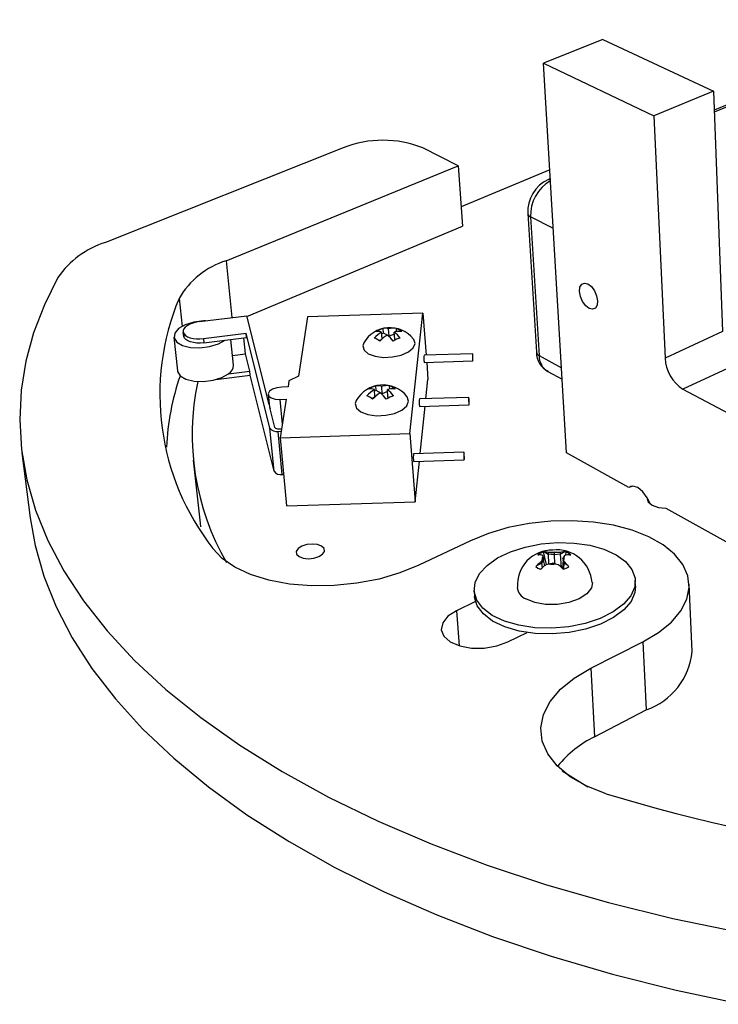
# Model space of a CAD drawing. Extents: x 0 to 190, y 0 to 140.
# Tile 1 of 7: x 76 to 114, y 54 to 108. Entities that reach past the tile are written whole.
import ezdxf

# ---------------------------------------------------------------- set-up
doc = ezdxf.new("R2010")
doc.units = 0
doc.layers.get('0').update_dxf_attribs({"linetype": 'CONTINUOUS'})

msp = doc.modelspace()

# ---------------------------------------------------------------- linework, layer by layer
at = {"color": 7, "linetype": 'CONTINUOUS'}
for p, q in [((125.862, 107.579), (114.025, 102.633)), ((107.941, 106.49), (104.701, 105.203)), ((107.941, 106.49), (113.985, 103.667)), ((105.954, 83.904), (104.701, 105.203)), ((104.701, 105.203), (110.735, 102.321)), ((113.985, 103.667), (110.735, 102.321)), ((113.985, 103.667), (114.488, 90.529)), ((110.735, 102.321), (111.339, 89.085)), ((93.736, 100.576), (80.742, 95.405)), ((100.028, 99.59), (98.088, 100.576)), ((87.345, 94.403), (100.028, 99.59)), ((100.028, 99.59), (100.26, 96.292)), ((105.044, 99.371), (100.185, 97.348)), ((105.072, 98.893), (104.96, 98.846)), ((103.833, 96.976), (104.302, 89.403)), ((103.986, 96.795), (104.453, 89.215)), ((88.476, 91.347), (100.26, 96.292)), ((98.101, 91.532), (91.791, 91.342)), ((97.387, 84.953), (98.101, 91.532)), ((98.101, 91.532), (98.275, 89.244)), ((85.886, 91.075), (88.463, 91.399)), ((89.693, 86.54), (88.463, 91.399)), ((91.791, 91.342), (91.289, 88.087)), ((84.993, 90.514), (85.017, 90.283)), ((84.997, 90.488), (84.997, 90.488)), ((85.022, 90.257), (84.997, 90.488)), ((84.997, 90.488), (85.022, 90.257)), ((86.103, 90.149), (88.431, 90.443)), ((89.735, 85.254), (88.431, 90.443)), ((88.454, 90.212), (88.431, 90.443)), ((95.868, 90.128), (95.837, 90.504)), ((95.939, 90.451), (95.845, 90.411)), ((95.939, 90.451), (95.919, 90.7)), ((96.258, 90.275), (95.939, 90.451)), ((96.258, 90.275), (96.226, 90.673)), ((96.563, 90.106), (96.531, 90.504)), ((96.66, 90.531), (96.646, 90.7)), ((114.488, 90.529), (111.339, 89.085)), ((84.483, 90.228), (84.68, 88.388)), ((85.022, 90.257), (85.017, 90.283)), ((85.022, 90.257), (85.022, 90.257)), ((86.103, 90.149), (86.127, 89.917)), ((86.127, 89.917), (87.287, 90.064)), ((87.287, 90.064), (88.454, 90.212)), ((87.735, 88.691), (87.594, 90.103)), ((88.403, 89.305), (88.315, 90.195)), ((95.824, 90.087), (95.705, 90.035)), ((96.54, 90.397), (96.258, 90.275)), ((96.608, 90.081), (96.563, 90.106)), ((87.683, 89.213), (88.403, 89.305)), ((88.635, 88.373), (88.403, 89.305)), ((100.814, 89.322), (98.161, 89.24)), ((98.174, 88.844), (100.827, 88.926)), ((98.305, 88.848), (98.376, 87.918)), ((115.46, 88.837), (112.319, 87.375)), ((87.473, 88.224), (88.635, 88.373)), ((88.657, 88.144), (88.635, 88.373)), ((104.931, 88.346), (105.718, 87.919)), ((86.777, 87.902), (88.657, 88.144)), ((89.962, 82.898), (88.657, 88.144)), ((90.776, 87.84), (90.723, 87.504)), ((91.289, 88.087), (90.776, 87.84)), ((98.265, 86.856), (98.376, 87.918)), ((90.723, 87.504), (90.381, 87.493)), ((95.479, 86.967), (95.446, 87.356)), ((95.552, 87.313), (95.454, 87.27)), ((95.552, 87.313), (95.531, 87.565)), ((95.878, 87.129), (95.552, 87.313)), ((95.878, 87.129), (95.845, 87.533)), ((96.164, 87.255), (95.878, 87.129)), ((96.189, 86.952), (96.156, 87.357)), ((96.289, 87.385), (96.275, 87.566)), ((112.319, 87.375), (119.952, 83.322)), ((89.64, 87.092), (89.705, 86.414)), ((90.273, 86.818), (90.616, 86.828)), ((90.616, 86.828), (90.286, 84.729)), ((95.448, 86.938), (95.304, 86.875)), ((96.243, 86.922), (96.189, 86.952)), ((100.605, 86.929), (97.906, 86.845)), ((90.01, 85.29), (89.751, 86.311)), ((97.919, 86.442), (100.618, 86.527)), ((97.954, 83.858), (98.223, 86.452)), ((89.962, 82.898), (89.735, 85.254)), ((90.177, 85.076), (90.341, 85.081)), ((90.403, 82.718), (90.177, 85.076)), ((90.199, 85.214), (90.363, 85.219)), ((90.286, 84.729), (97.387, 84.953)), ((90.286, 84.729), (90.642, 80.997)), ((97.387, 84.953), (97.681, 81.225)), ((76.17, 83.904), (76.629, 80.341)), ((85.54, 83.506), (85.91, 80.051)), ((100.343, 83.934), (97.588, 83.846)), ((97.6, 83.435), (100.356, 83.523)), ((97.681, 81.225), (97.911, 83.445)), ((109.357, 82.008), (105.954, 83.904)), ((90.403, 82.718), (90.477, 82.72)), ((109.495, 82.074), (109.357, 82.008)), ((90.642, 80.997), (97.681, 81.225)), ((111.388, 80.876), (121.471, 75.259)), ((85.91, 80.051), (85.931, 79.863)), ((100.709, 79.097), (97.88, 77.754)), ((104.391, 78.333), (104.437, 78.332)), ((104.627, 78.045), (104.691, 78.151)), ((104.635, 78.299), (104.66, 78.237)), ((104.66, 78.237), (104.691, 78.151)), ((104.691, 78.151), (104.698, 78.041)), ((104.754, 78.485), (104.702, 78.483)), ((104.859, 77.802), (104.702, 78.483)), ((104.754, 78.485), (104.957, 78.367)), ((105.095, 78.447), (104.952, 78.452)), ((104.952, 78.452), (104.957, 78.367)), ((104.957, 78.367), (104.965, 77.828)), ((105.278, 78.321), (104.957, 78.367)), ((105.095, 78.447), (105.271, 78.432)), ((105.456, 78.447), (105.271, 78.432)), ((105.271, 78.432), (105.278, 78.321)), ((105.614, 78.367), (105.278, 78.321)), ((105.278, 78.321), (105.299, 77.845)), ((105.609, 78.452), (105.456, 78.447)), ((105.609, 78.452), (105.614, 78.367)), ((105.857, 78.485), (105.614, 78.367)), ((105.671, 77.632), (105.614, 78.367)), ((105.82, 78.237), (105.755, 78.151)), ((105.755, 78.151), (105.761, 78.041)), ((105.788, 78.045), (105.755, 78.151)), ((105.82, 78.237), (105.873, 78.299)), ((105.922, 78.483), (105.857, 78.485)), ((105.922, 78.483), (105.888, 78.302)), ((106.122, 78.332), (106.182, 78.333)), ((104.334, 77.748), (104.277, 77.686)), ((104.334, 77.748), (104.58, 77.866)), ((104.537, 77.534), (104.599, 77.593)), ((104.627, 78.045), (104.574, 77.951)), ((104.574, 77.951), (104.58, 77.866)), ((104.698, 78.041), (104.58, 77.866)), ((104.58, 77.866), (104.625, 77.618)), ((104.759, 77.736), (104.698, 78.041)), ((104.839, 77.797), (104.99, 77.834)), ((104.99, 77.834), (105.175, 77.87)), ((105.352, 77.834), (105.175, 77.87)), ((105.352, 77.834), (105.498, 77.797)), ((105.708, 77.593), (105.764, 77.534)), ((105.761, 78.041), (105.726, 77.574)), ((105.82, 77.866), (105.761, 78.041)), ((105.815, 77.951), (105.788, 78.045)), ((105.798, 77.548), (105.82, 77.866)), ((105.815, 77.951), (105.82, 77.866)), ((106.025, 77.748), (105.82, 77.866)), ((106.076, 77.686), (106.025, 77.748)), ((109.73, 76.619), (109.714, 76.928)), ((112.819, 73.049), (112.657, 76.723)), ((100.9, 76.357), (100.923, 76.047)), ((100.974, 75.773), (99.935, 75.269)), ((102.751, 73.567), (103.792, 74.083)), ((107.276, 72.123), (110.124, 73.567)), ((110.124, 73.567), (110.311, 69.845)), ((107.276, 72.123), (107.491, 68.38)), ((107.491, 68.38), (110.311, 69.845)), ((105.721, 66.52), (107.114, 65.65))]:
    msp.add_line(p, q, dxfattribs=at)
at = {"color": 8, "linetype": 'CONTINUOUS'}
for p, q in [((126.096, 107.568), (114.029, 102.522)), ((105.233, 96.158), (103.986, 96.795)), ((87.345, 94.403), (87.655, 91.297)), ((84.765, 92.345), (84.928, 90.811)), ((104.453, 89.215), (105.681, 88.553)), ((90.273, 86.818), (90.401, 85.464)), ((99.935, 75.269), (100.078, 73.354))]:
    msp.add_line(p, q, dxfattribs=at)
at = {"color": 8, "linetype": 'CONTINUOUS', "flags": 128}
for points in [[(104.96, 98.846), (105.026, 98.862), (105.074, 98.861)], [(94.864, 89.914), (94.812, 89.752), (94.88, 89.519), (95.111, 89.322)], [(94.455, 86.765), (94.399, 86.591), (94.467, 86.347), (94.703, 86.141)]]:
    msp.add_lwpolyline(points, dxfattribs=at)
at = {"color": 7, "linetype": 'CONTINUOUS', "flags": 128}
for points in [[(78.139, 93.491), (77.399, 91.997), (76.813, 90.469), (76.388, 88.909), (76.132, 87.32), (76.05, 85.708), (76.149, 84.076), (76.435, 82.429), (76.914, 80.773), (77.589, 79.112), (78.466, 77.453), (79.548, 75.803), (80.838, 74.168), (82.336, 72.555), (84.043, 70.971), (85.959, 69.424), (88.082, 67.922), (90.407, 66.473), (92.931, 65.084), (95.646, 63.763), (98.545, 62.519), (101.618, 61.358), (104.854, 60.289), (108.24, 59.318), (111.762, 58.451), (115.405, 57.695)], [(106.665, 92.722), (106.688, 92.958), (106.782, 93.12), (106.934, 93.182), (107.121, 93.135), (107.313, 92.985), (107.481, 92.756), (107.6, 92.483), (107.652, 92.206), (107.628, 91.97), (107.533, 91.809), (107.38, 91.748), (107.194, 91.796), (107.003, 91.946), (106.835, 92.174), (106.716, 92.447), (106.665, 92.722)], [(86.204, 91.115), (86.105, 91.112), (85.581, 91.044), (85.107, 90.898), (84.741, 90.689), (84.526, 90.444), (84.489, 90.19), (84.634, 89.958), (84.946, 89.777), (85.388, 89.668), (85.905, 89.645), (86.436, 89.71), (86.916, 89.856), (87.287, 90.064), (87.287, 90.064)], [(85.886, 91.075), (85.694, 91.042), (85.514, 90.993), (85.352, 90.928), (85.214, 90.852), (85.107, 90.767), (85.033, 90.675), (84.996, 90.581), (84.997, 90.488)], [(84.997, 90.488), (85.037, 90.4), (85.114, 90.32), (85.224, 90.251), (85.365, 90.196), (85.529, 90.157), (85.712, 90.136), (85.906, 90.133), (86.103, 90.149)], [(86.127, 89.917), (85.93, 89.902), (85.736, 89.905), (85.554, 89.926), (85.389, 89.965), (85.249, 90.02), (85.138, 90.088), (85.062, 90.168), (85.022, 90.257)], [(95.111, 89.322), (95.112, 89.321), (95.482, 89.182), (95.944, 89.12), (96.442, 89.141), (96.916, 89.243), (97.307, 89.414), (97.568, 89.633), (97.669, 89.872), (97.597, 90.104), (97.582, 90.123)], [(100.829, 89.221), (100.824, 89.279), (100.818, 89.314), (100.813, 89.32), (100.809, 89.296), (100.806, 89.246), (100.806, 89.177), (100.808, 89.1), (100.812, 89.027), (100.818, 88.968), (100.823, 88.933), (100.829, 88.927), (100.833, 88.951), (100.835, 89.001), (100.835, 89.07), (100.833, 89.147), (100.829, 89.221)], [(84.68, 88.388), (84.687, 88.35), (84.832, 88.116), (85.143, 87.934), (85.583, 87.824), (86.098, 87.8), (86.626, 87.866), (87.104, 88.013), (87.473, 88.224)], [(90.381, 87.493), (90.115, 87.459), (89.881, 87.38), (89.715, 87.266), (89.641, 87.135), (89.672, 87.007), (89.803, 86.902), (90.014, 86.835), (90.273, 86.818)], [(94.703, 86.141), (94.704, 86.14), (95.082, 85.995), (95.554, 85.929), (96.064, 85.951), (96.549, 86.059), (96.949, 86.237), (97.217, 86.466), (97.32, 86.717), (97.247, 86.959), (97.227, 86.986)], [(100.62, 86.828), (100.615, 86.887), (100.609, 86.922), (100.604, 86.928), (100.599, 86.903), (100.597, 86.851), (100.597, 86.781), (100.599, 86.702), (100.603, 86.628), (100.608, 86.568), (100.614, 86.534), (100.62, 86.528), (100.624, 86.553), (100.626, 86.605), (100.627, 86.675), (100.624, 86.754), (100.62, 86.828)], [(100.359, 83.833), (100.353, 83.892), (100.347, 83.927), (100.342, 83.932), (100.337, 83.905), (100.335, 83.852), (100.334, 83.78), (100.337, 83.7), (100.341, 83.624), (100.346, 83.564), (100.352, 83.529), (100.358, 83.525), (100.363, 83.551), (100.365, 83.605), (100.365, 83.677), (100.363, 83.757), (100.359, 83.833)], [(110.501, 81.165), (110.369, 81.445), (110.126, 81.778), (109.848, 82.001), (109.578, 82.082), (109.357, 82.008)], [(110.366, 81.39), (110.422, 81.228), (110.634, 81.043), (110.974, 80.92), (111.388, 80.876)], [(76.629, 80.341), (76.896, 78.843), (77.376, 77.16), (78.051, 75.474), (78.925, 73.79), (80.002, 72.115), (81.285, 70.455), (82.774, 68.818), (84.471, 67.212), (86.373, 65.643), (88.48, 64.119), (90.787, 62.649), (93.29, 61.241), (95.982, 59.902), (98.856, 58.641), (101.902, 57.465), (105.108, 56.381), (108.463, 55.397), (111.951, 54.52), (115.559, 53.754)], [(110.124, 73.567), (110.985, 74.076), (111.684, 74.646), (112.203, 75.259), (112.529, 75.897), (112.657, 76.544), (112.585, 77.18), (112.318, 77.79), (111.865, 78.357), (111.239, 78.868), (110.46, 79.308), (109.547, 79.668), (108.526, 79.939), (107.424, 80.115), (106.267, 80.191), (105.086, 80.165), (103.91, 80.039), (102.77, 79.815), (101.693, 79.499), (100.709, 79.097)], [(97.88, 77.754), (96.844, 77.333), (95.703, 77.001), (94.491, 76.768), (93.244, 76.643), (92.002, 76.629), (90.802, 76.727), (89.683, 76.934), (88.677, 77.243), (87.816, 77.644), (87.123, 78.124), (86.62, 78.667)], [(92.414, 78.225), (92.615, 78.356), (92.713, 78.511), (92.694, 78.666), (92.561, 78.797), (92.335, 78.884), (92.05, 78.915), (91.749, 78.884), (91.477, 78.797), (91.277, 78.666), (91.177, 78.511), (91.195, 78.356), (91.327, 78.225), (91.553, 78.136), (91.84, 78.105), (92.142, 78.136), (92.414, 78.225)], [(108.66, 78.33), (109.178, 77.957), (109.53, 77.527), (109.701, 77.057), (109.68, 76.569), (109.468, 76.083), (109.072, 75.621), (108.507, 75.203), (107.798, 74.849), (106.976, 74.576), (106.078, 74.395), (105.145, 74.316), (104.219, 74.343), (103.342, 74.473), (102.554, 74.702), (101.891, 75.017), (101.382, 75.405), (101.048, 75.848), (100.903, 76.324), (100.952, 76.814), (101.19, 77.296), (101.606, 77.748), (102.179, 78.152), (102.885, 78.491), (103.693, 78.751), (104.569, 78.921), (105.475, 78.996), (106.374, 78.971), (107.228, 78.848), (108.001, 78.631), (108.66, 78.33)], [(106.182, 78.333), (106.067, 78.415), (105.922, 78.483)], [(104.277, 77.686), (104.392, 77.603), (104.537, 77.534)], [(109.73, 76.619), (109.696, 76.259), (109.484, 75.773), (109.088, 75.31), (108.524, 74.892), (107.816, 74.537), (106.994, 74.263), (106.097, 74.083), (105.164, 74.004), (104.239, 74.03), (103.362, 74.161), (102.575, 74.389), (101.913, 74.706), (101.404, 75.094), (101.07, 75.537), (100.926, 76.014), (100.923, 76.047)], [(107.368, 76.814), (107.31, 76.521), (107.06, 76.194), (106.638, 75.915), (106.083, 75.712), (105.452, 75.604), (104.806, 75.604), (104.211, 75.712), (103.725, 75.915)], [(99.935, 75.269), (99.467, 74.967), (99.18, 74.61), (99.102, 74.234), (99.244, 73.874), (99.592, 73.567), (100.113, 73.343), (100.755, 73.225), (101.456, 73.225), (102.144, 73.343), (102.751, 73.567)], [(108.115, 65.265), (107.056, 65.677), (106.155, 66.189), (105.438, 66.783), (104.924, 67.442), (104.627, 68.145), (104.553, 68.871), (104.7, 69.598), (105.061, 70.305), (105.624, 70.974), (106.37, 71.585), (107.276, 72.123)]]:
    msp.add_lwpolyline(points, dxfattribs=at)
at = {"color": 7, "linetype": 'CONTINUOUS'}
for centre, radius, start, end in [((95.912, 95.069), 5.921, 68.4399, 111.5601), ((105.771, 97.082), 1.941, 114.686, 183.1299), ((82.284, 90.583), 5.063, 107.7316, 144.9479), ((88.715, 90.038), 4.575, 107.4335, 149.7163), ((97.379, 87.091), 13.665, 157.3878, 218.0585), ((96.294, 89.096), 1.647, 38.5403, 150.2533), ((96.84, 88.888), 1.902, 121.8164, 137.4065), ((96.234, 89.443), 1.296, 104.044, 122.8806), ((95.635, 89.966), 0.574, 69.4512, 100.5627), ((96.025, 90.134), 0.576, 69.5269, 100.5701), ((96.502, 89.661), 1.05, 82.1026, 105.2224), ((96.807, 89.493), 1.048, 82.1182, 105.2683), ((95.332, 88.957), 1.958, 38.5056, 52.2286), ((96.326, 89.761), 0.992, 50.9407, 71.1709), ((95.116, 89.237), 0.993, 50.7326, 70.9618), ((97.147, 88.717), 1.905, 121.8618, 137.4425), ((94.938, 88.785), 1.963, 38.4626, 52.1651), ((97.182, 88.918), 1.297, 104.1775, 123.0284), ((105.448, 89.391), 1.146, 179.3727, 244.1134), ((99.038, 89.082), 0.891, 169.7295, 188.7899), ((98.386, 88.932), 0.229, 176.5129, 202.3242), ((113.51, 89.193), 2.173, 182.8454, 236.7856), ((87.189, 88.691), 0.547, 301.3282, 0.0525), ((97.662, 83.638), 13.596, 160.8396, 177.5865), ((99.447, 84.896), 13.966, 167.9747, 210.0551), ((95.917, 85.926), 1.685, 39.0053, 150.1456), ((96.499, 85.681), 1.979, 122.1398, 137.5287), ((95.872, 86.259), 1.35, 104.6161, 123.1943), ((95.231, 86.804), 0.593, 68.6438, 99.4597), ((95.629, 86.979), 0.594, 68.7243, 99.4715), ((96.141, 86.489), 1.086, 82.8918, 105.7996), ((96.452, 86.313), 1.084, 82.9101, 105.8478), ((94.891, 85.747), 2.047, 38.3477, 51.8205), ((95.927, 86.588), 1.038, 50.5504, 70.402), ((94.687, 86.039), 1.039, 50.3376, 70.1821), ((96.813, 85.502), 1.982, 122.1863, 137.5653), ((94.487, 85.567), 2.053, 38.3037, 51.7556), ((96.841, 85.71), 1.352, 104.7562, 123.3456), ((98.792, 86.682), 0.9, 169.5526, 188.8496), ((89.891, 86.435), 0.187, 186.4943, 221.6186), ((98.123, 86.529), 0.221, 176.2155, 202.966), ((90.089, 85.495), 0.428, 214.2177, 281.9474), ((90.161, 85.394), 0.184, 214.2848, 281.9213), ((98.486, 83.677), 0.914, 169.3525, 188.9019), ((97.795, 83.521), 0.213, 175.8563, 203.7631), ((90.315, 83.132), 0.424, 213.6211, 281.9211), ((105.176, 76.68), 1.906, 89.3889, 183.8889), ((105.419, 76.664), 1.935, 4.3935, 96.606), ((105.095, 77.272), 1.273, 107.961, 123.5742), ((104.415, 77.593), 0.74, 72.6799, 88.2465), ((104.802, 78.113), 0.188, 139.0136, 201.1547), ((104.732, 77.742), 0.744, 72.7731, 88.2678), ((105.276, 77.334), 1.128, 80.7849, 99.2158), ((105.881, 77.356), 1.13, 91.2051, 103.9383), ((105.645, 78.168), 0.188, 319.3765, 21.6451), ((106.147, 77.2), 1.132, 91.261, 103.9664), ((105.882, 76.169), 2.211, 126.2732, 134.4374), ((106.152, 76.01), 2.218, 126.313, 134.4589), ((105.171, 78.947), 1.128, 260.7469, 279.2531), ((104.021, 76.07), 2.272, 42.0881, 49.474), ((105.37, 78.737), 1.266, 288.1154, 303.8558), ((104.34, 76.224), 2.272, 42.1277, 49.5102), ((104.038, 76.638), 0.788, 186.5719, 246.5964), ((109.071, 73.399), 3.764, 289.2346, 354.6559), ((110.093, 63.021), 5.958, 115.9042, 140.7471), ((136.394, 158.397), 97.331, 253.10957, 271.79412)]:
    msp.add_arc(centre, radius, start, end, dxfattribs=at)
at = {"color": 8, "linetype": 'CONTINUOUS'}
for centre, radius, start, end in [((106.164, 96.883), 2.18, 119.8468, 182.3091), ((104.062, 97.015), 0.233, 189.6328, 251.007), ((104.54, 89.441), 0.241, 188.8996, 248.9351), ((105.446, 89.194), 0.992, 178.7834, 238.7916)]:
    msp.add_arc(centre, radius, start, end, dxfattribs=at)

doc.saveas('drawing.dxf')
